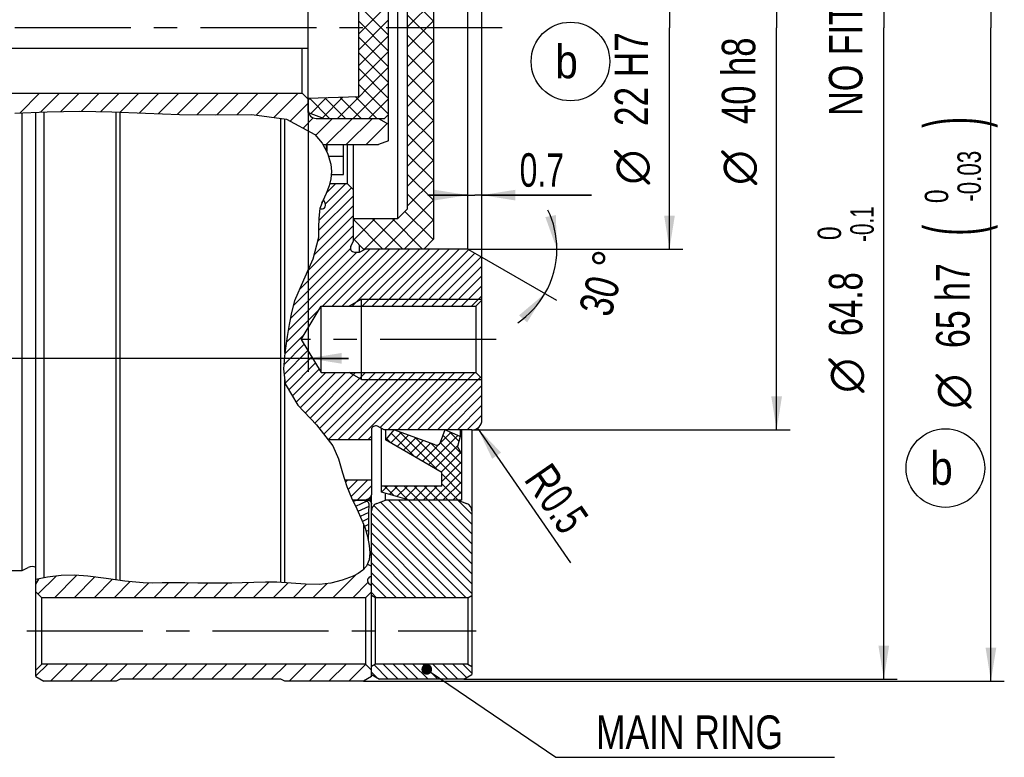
# Model space of a CAD drawing. Header units: millimetres. Extents: x 0 to 420, y 0 to 297.
# Tile 5 of 8: x 215 to 289, y 145 to 200. Entities that reach past the tile are written whole.
import ezdxf
from ezdxf.enums import TextEntityAlignment as Align

# ---------------------------------------------------------------- set-up
doc = ezdxf.new("R2010")
doc.units = ezdxf.units.MM
doc.header["$LTSCALE"] = 23.1
doc.linetypes.add('CENTER', pattern=[0.6, 0.375, -0.075, 0.075, -0.075])
doc.layers.get('0').update_dxf_attribs({"linetype": 'CONTINUOUS'})
for name, color, linetype in [('02___PRT_ALL_AXES', 7, 'CONTINUOUS'), ('02__ASM_ALL_AXES', 7, 'CONTINUOUS'), ('7_ALL_FEATURES', 7, 'CONTINUOUS'), ('REZVALC', 7, 'CONTINUOUS')]:
    doc.layers.add(name, color=color, linetype=linetype)
doc.styles.get("Standard").update_dxf_attribs({"font": 'txt', "width": 0.8})
doc.styles.add('TEXTSTYLE_1', font='gdt', dxfattribs={"width": 0.8})
doc.dimstyles.new('DIMSTYLE_1', dxfattribs={"dimtxt": 2.5, "dimasz": 2.5, "dimexe": 1, "dimexo": 0, "dimtad": 1, "dimdec": 3, "dimlfac": 0.666667, "dimdsep": 46, "dimtxsty": 'Standard', "dimblk": '_FILLED', "dimblk1": '_FILLED', "dimblk2": '_FILLED', "dimcen": 0.09, "dimclrt": 7, "dimadec": 0, "dimazin": 0, "dimtol": 1, "dimtm": 0.1, "dimtfac": 0.7, "dimtdec": 3, "dimtofl": 0, "dimtmove": 0, "dimatfit": 3, "dimldrblk": '_FILLED', "dimfxl": 0, "dimtolj": 1, "dimarcsym": 0})
doc.dimstyles.new('DIMSTYLE_2', dxfattribs={"dimtxt": 2.5, "dimasz": 2.5, "dimexe": 1, "dimexo": 0, "dimtad": 1, "dimdec": 3, "dimlfac": 0.666667, "dimdsep": 46, "dimtxsty": 'Standard', "dimblk": '_FILLED', "dimblk1": '_FILLED', "dimblk2": '_FILLED', "dimcen": 0.09, "dimclrt": 7, "dimadec": 0, "dimazin": 0, "dimtol": 1, "dimtm": 0.03, "dimtfac": 0.7, "dimtdec": 3, "dimtofl": 0, "dimtmove": 0, "dimatfit": 3, "dimldrblk": '_FILLED', "dimfxl": 0, "dimtolj": 1, "dimarcsym": 0})
doc.dimstyles.new('DIMSTYLE_20', dxfattribs={"dimtxt": 2.5, "dimasz": 2.5, "dimexe": 1, "dimexo": 0, "dimtad": 1, "dimdec": 3, "dimlfac": 0.666667, "dimdsep": 46, "dimtxsty": 'Standard', "dimblk": '_FILLED', "dimblk1": '_FILLED', "dimblk2": '_FILLED', "dimcen": 0.09, "dimclrt": 7, "dimadec": 0, "dimazin": 0, "dimtp": 0.1, "dimtm": 0.1, "dimtfac": 1, "dimtdec": 3, "dimtofl": 0, "dimtmove": 0, "dimatfit": 3, "dimldrblk": '_FILLED', "dimfxl": 0, "dimtolj": 1, "dimarcsym": 0})
doc.dimstyles.new('DIMSTYLE_3', dxfattribs={"dimtxt": 2.5, "dimasz": 2.5, "dimexe": 1, "dimexo": 0, "dimtad": 1, "dimdec": 3, "dimlfac": 0.666667, "dimdsep": 46, "dimtxsty": 'Standard', "dimblk": '_FILLED', "dimblk1": '_FILLED', "dimblk2": '_FILLED', "dimcen": 0.09, "dimclrt": 7, "dimadec": 0, "dimazin": 0, "dimtp": 0.1, "dimtm": 0.1, "dimtfac": 1, "dimtdec": 3, "dimtofl": 0, "dimtmove": 0, "dimatfit": 3, "dimldrblk": '_FILLED', "dimfxl": 0, "dimtolj": 1, "dimarcsym": 0})
doc.dimstyles.new('DIMSTYLE_6', dxfattribs={"dimtxt": 2.5, "dimasz": 2.5, "dimexe": 1, "dimexo": 0, "dimtad": 1, "dimdec": 3, "dimlfac": 0.666667, "dimdsep": 46, "dimtxsty": 'Standard', "dimblk": '_FILLED', "dimblk1": '_FILLED', "dimblk2": '_FILLED', "dimcen": 0.09, "dimclrt": 7, "dimadec": 0, "dimazin": 0, "dimtp": 0.3, "dimtm": 0.3, "dimtfac": 1, "dimtdec": 3, "dimtofl": 0, "dimtmove": 0, "dimatfit": 3, "dimldrblk": '_FILLED', "dimfxl": 0, "dimtolj": 1, "dimarcsym": 0})
doc.dimstyles.new('DIMSTYLE_7', dxfattribs={"dimtxt": 2.5, "dimasz": 2.5, "dimexe": 1, "dimexo": 0, "dimtad": 1, "dimdec": 3, "dimlfac": 0.666667, "dimdsep": 46, "dimtxsty": 'Standard', "dimblk": '_FILLED', "dimblk1": '_FILLED', "dimblk2": '_FILLED', "dimcen": 0.09, "dimclrt": 7, "dimadec": 0, "dimazin": 0, "dimtol": 1, "dimtm": 0.039, "dimtfac": 0.7, "dimtdec": 3, "dimtofl": 0, "dimtmove": 0, "dimatfit": 3, "dimldrblk": '_FILLED', "dimfxl": 0, "dimtolj": 1, "dimarcsym": 0})
doc.dimstyles.new('DIMSTYLE_8', dxfattribs={"dimtxt": 2.5, "dimasz": 2.5, "dimexe": 1, "dimexo": 0, "dimtad": 1, "dimdec": 3, "dimlfac": 0.666667, "dimdsep": 46, "dimtxsty": 'Standard', "dimblk": '_FILLED', "dimblk1": '_FILLED', "dimblk2": '_FILLED', "dimcen": 0.09, "dimclrt": 7, "dimadec": 0, "dimazin": 0, "dimtol": 1, "dimtp": 0.021, "dimtfac": 0.7, "dimtdec": 3, "dimtofl": 0, "dimtmove": 0, "dimatfit": 3, "dimldrblk": '_FILLED', "dimfxl": 0, "dimtolj": 1, "dimarcsym": 0})
doc.dimstyles.new('DIMSTYLE_9', dxfattribs={"dimtxt": 2.5, "dimasz": 2.5, "dimexe": 1, "dimexo": 0, "dimgap": 1.25, "dimtad": 0, "dimlfac": 0.666667, "dimdsep": 46, "dimtxsty": 'Standard', "dimblk": '_FILLED', "dimblk1": '_FILLED', "dimblk2": '_FILLED', "dimcen": 0.09, "dimclrt": 7, "dimadec": 0, "dimazin": 0, "dimtp": 0.5, "dimtm": 0.5, "dimtfac": 1, "dimtdec": 65535, "dimtofl": 0, "dimtmove": 0, "dimatfit": 3, "dimldrblk": '_FILLED', "dimfxl": 0, "dimtolj": 1, "dimarcsym": 0})

# ---------------------------------------------------------------- blocks, each defined once
blk = doc.blocks.new('_FILLED')
at = {"color": 0, "linetype": 'ByBlock'}
blk.add_solid([(0, 0), (-1, 0.16), (-1, -0.16)], dxfattribs=at)
blk = doc.blocks.new('*D2')
at = {"color": 7, "linetype": 'Continuous'}
for p, q in [((247.81, 247.875), (280.893, 247.875)), ((279.893, 247.875), (279.893, 199.275)), ((279.893, 150.675), (279.893, 199.275)), ((248.543, 150.675), (280.893, 150.675))]:
    blk.add_line(p, q, dxfattribs=at)
at = {"color": 7, "linetype": 'Continuous', "xscale": 2.5, "yscale": 2.5, "zscale": 2.5}
for p, rotation in [((279.893, 247.875), 90), ((279.893, 150.675), 270)]:
    blk.add_blockref('_FILLED', p, dxfattribs=dict(at, rotation=rotation))
at = {"color": 7, "linetype": 'Continuous'}
for s, height, width, p in [(' NO FITTING DIAMETER)', 2.5, 0.760771, (278.299, 206.915)), ('-0.1', 1.75, 0.660714, (279.143, 184.632)), (' 0', 1.75, 0.785714, (276.705, 183.694)), ('64.8', 2.5, 0.732143, (278.299, 178.659))]:
    blk.add_text(s, height=height, rotation=90, dxfattribs=dict(at, width=width)).set_placement(p, align=Align.CENTER)
at = {"color": 7, "linetype": 'Continuous', "style": 'TEXTSTYLE_1'}
blk.add_text('n', height=2.5, rotation=90, dxfattribs=at).set_placement((278.299, 173.331), align=Align.CENTER)
blk = doc.blocks.new('*D3')
at = {"color": 7, "linetype": 'Continuous'}
for p, q in [((241.043, 248.025), (288.893, 248.025)), ((287.893, 248.025), (287.893, 199.275)), ((287.893, 150.525), (287.893, 199.275)), ((241.043, 150.525), (288.893, 150.525))]:
    blk.add_line(p, q, dxfattribs=at)
at = {"color": 7, "linetype": 'Continuous', "xscale": 2.5, "yscale": 2.5, "zscale": 2.5}
for p, rotation in [((287.893, 248.025), 90), ((287.893, 150.525), 270)]:
    blk.add_blockref('_FILLED', p, dxfattribs=dict(at, rotation=rotation))
at = {"color": 7, "linetype": 'Continuous'}
for s, height, width, p in [(' (4mm fitting length)', 2.5, 0.665533, (286.299, 210.593)), (')', 4.188, 0.428571, (287.143, 192.226)), ('-0.03', 1.75, 0.714286, (287.143, 188.203)), (' 0', 1.75, 0.785714, (284.705, 186.453)), ('(', 4.188, 0.428571, (287.143, 184.181)), ('65 h7', 2.5, 0.757143, (286.299, 178.551))]:
    blk.add_text(s, height=height, rotation=90, dxfattribs=dict(at, width=width)).set_placement(p, align=Align.CENTER)
at = {"color": 7, "linetype": 'Continuous', "style": 'TEXTSTYLE_1'}
blk.add_text('n', height=2.5, rotation=90, dxfattribs=at).set_placement((286.299, 172.153), align=Align.CENTER)
blk = doc.blocks.new('*D11')
at = {"color": 7, "linetype": 'Continuous'}
for p, q in [((249.143, 229.275), (272.893, 229.275)), ((271.893, 229.275), (271.893, 199.275)), ((271.893, 169.275), (271.893, 199.275)), ((249.143, 169.275), (272.893, 169.275))]:
    blk.add_line(p, q, dxfattribs=at)
at = {"color": 7, "linetype": 'Continuous', "xscale": 2.5, "yscale": 2.5, "zscale": 2.5}
for p, rotation in [((271.893, 229.275), 90), ((271.893, 169.275), 270)]:
    blk.add_blockref('_FILLED', p, dxfattribs=dict(at, rotation=rotation))
at = {"color": 7, "linetype": 'Continuous'}
for s, height, width, p in [(')', 4.188, 0.428571, (271.143, 210.473)), ('-0.039', 1.75, 0.72619, (271.143, 205.763)), (' 0', 1.75, 0.785714, (268.705, 203.325)), ('(', 4.188, 0.428571, (271.143, 201.053)), ('40 h8', 2.5, 0.771429, (270.299, 195.334))]:
    blk.add_text(s, height=height, rotation=90, dxfattribs=dict(at, width=width)).set_placement(p, align=Align.CENTER)
at = {"color": 7, "linetype": 'Continuous', "style": 'TEXTSTYLE_1'}
blk.add_text('n', height=2.5, rotation=90, dxfattribs=at).set_placement((270.299, 188.846), align=Align.CENTER)
blk = doc.blocks.new('*D12')
at = {"color": 7, "linetype": 'Continuous'}
for p, q in [((248.843, 215.775), (264.893, 215.775)), ((263.893, 215.775), (263.893, 199.275)), ((263.893, 182.775), (263.893, 199.275)), ((248.843, 182.775), (264.893, 182.775))]:
    blk.add_line(p, q, dxfattribs=at)
at = {"color": 7, "linetype": 'Continuous', "xscale": 2.5, "yscale": 2.5, "zscale": 2.5}
for p, rotation in [((263.893, 215.775), 90), ((263.893, 182.775), 270)]:
    blk.add_blockref('_FILLED', p, dxfattribs=dict(at, rotation=rotation))
at = {"color": 7, "linetype": 'Continuous'}
for s, height, width, p in [(')', 4.188, 0.428571, (263.143, 210.437)), ('+0.021', 1.75, 0.702381, (260.705, 205.852)), (' 0', 1.75, 0.785714, (263.143, 203.54)), ('(', 4.188, 0.428571, (263.143, 201.267)), ('22 H7', 2.5, 0.785714, (262.299, 195.459))]:
    blk.add_text(s, height=height, rotation=90, dxfattribs=dict(at, width=width)).set_placement(p, align=Align.CENTER)
at = {"color": 7, "linetype": 'Continuous', "style": 'TEXTSTYLE_1'}
blk.add_text('n', height=2.5, rotation=90, dxfattribs=at).set_placement((262.299, 188.882), align=Align.CENTER)
blk = doc.blocks.new('*D13')
at = {"color": 7, "linetype": 'Continuous'}
for p, q in [((249.893, 182.168), (249.893, 187.798)), ((248.843, 186.798), (245.843, 186.798)), ((245.843, 186.798), (249.368, 186.798)), ((258.062, 186.798), (249.368, 186.798)), ((249.893, 186.798), (258.062, 186.798))]:
    blk.add_line(p, q, dxfattribs=at)
at = {"color": 7, "linetype": 'Continuous', "xscale": 2.5, "yscale": 2.5, "zscale": 2.5}
blk.add_blockref('_FILLED', (248.843, 186.798), dxfattribs=at)
at = {"color": 7, "linetype": 'Continuous', "xscale": 2.5, "yscale": 2.5, "zscale": 2.5, "rotation": 180}
blk.add_blockref('_FILLED', (249.893, 186.798), dxfattribs=at)
at = {"color": 7, "linetype": 'Continuous', "width": 0.714286}
blk.add_text('0.7', height=2.5, dxfattribs=at).set_placement((252.704, 187.423))
blk = doc.blocks.new('*D14')
at = {"color": 7, "linetype": 'Continuous'}
for p, q in [((248.843, 182.775), (256.485, 182.775)), ((249.893, 182.168), (255.461, 178.953))]:
    blk.add_line(p, q, dxfattribs=at)
for start, end in [(0, 25.8757), (330, 360), (304.1243, 330)]:
    blk.add_arc((248.843, 182.775), 6.643, start, end, dxfattribs=at)
for points in [[(254.625, 185.156), (255.485, 182.775), (255.411, 185.305)], [(253.265, 177.299), (254.595, 179.453), (252.66, 177.821)]]:
    blk.add_solid(points, dxfattribs=at)
at = {"color": 7, "linetype": 'Continuous', "style": 'TEXTSTYLE_1'}
blk.add_text('~', height=2.5, rotation=75, dxfattribs=at).set_placement((260.574, 181.572), align=Align.CENTER)
at = {"color": 7, "linetype": 'Continuous', "width": 0.75}
blk.add_text('30', height=2.5, rotation=75, dxfattribs=at).set_placement((259.873, 178.956), align=Align.CENTER)
blk = doc.blocks.new('*D26')
at = {"color": 7, "linetype": 'Continuous'}
for p, q in [((249.893, 216.381), (249.893, 210.465)), ((246.293, 211.465), (243.293, 211.465)), ((243.293, 211.465), (248.093, 211.465)), ((258.093, 211.465), (248.093, 211.465)), ((249.893, 211.465), (258.093, 211.465))]:
    blk.add_line(p, q, dxfattribs=at)
at = {"color": 7, "linetype": 'Continuous', "xscale": 2.5, "yscale": 2.5, "zscale": 2.5}
blk.add_blockref('_FILLED', (246.293, 211.465), dxfattribs=at)
at = {"color": 7, "linetype": 'Continuous', "xscale": 2.5, "yscale": 2.5, "zscale": 2.5, "rotation": 180}
blk.add_blockref('_FILLED', (249.893, 211.465), dxfattribs=at)
at = {"color": 7, "linetype": 'Continuous', "width": 0.714286}
blk.add_text('2.4', height=2.5, dxfattribs=at).set_placement((252.736, 212.09))
blk = doc.blocks.new('*D28')
at = {"color": 7, "linetype": 'Continuous'}
for p, q in [((236.918, 194.025), (236.918, 173.615)), ((178.493, 191.615), (178.493, 173.615)), ((178.493, 174.615), (167.615, 174.615)), ((167.615, 174.615), (207.705, 174.615)), ((239.918, 174.615), (207.705, 174.615)), ((236.918, 174.615), (239.918, 174.615))]:
    blk.add_line(p, q, dxfattribs=at)
at = {"color": 7, "linetype": 'Continuous', "xscale": 2.5, "yscale": 2.5, "zscale": 2.5}
blk.add_blockref('_FILLED', (178.493, 174.615), dxfattribs=at)
at = {"color": 7, "linetype": 'Continuous', "xscale": 2.5, "yscale": 2.5, "zscale": 2.5, "rotation": 180}
blk.add_blockref('_FILLED', (236.918, 174.615), dxfattribs=at)
at = {"color": 7, "linetype": 'Continuous', "width": 0.714286}
blk.add_text('38.95', height=2.5, dxfattribs=at).set_placement((176.544, 175.24), align=Align.RIGHT)
blk = doc.blocks.new('*D37')
at = {"color": 7, "linetype": 'Continuous'}
blk.add_line((249.568, 169.407), (256.505, 159.34), dxfattribs=at)
at = {"color": 7, "linetype": 'Continuous', "xscale": 2.5, "yscale": 2.5, "zscale": 2.5, "rotation": 124.5700019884}
blk.add_blockref('_FILLED', (249.568, 169.407), dxfattribs=at)
at = {"color": 7, "linetype": 'Continuous'}
for s, width, p in [('R', 0.785714, (252.967, 165.577)), ('0.5', 0.690476, (254.081, 163.959))]:
    blk.add_text(s, height=2.5, rotation=-55.43, dxfattribs=dict(at, width=width)).set_placement(p)
blk = doc.blocks.new('BALLOON_BL4', base_point=(284.491, 166.425))
at = {"color": 6, "linetype": 'Continuous'}
blk.add_circle((284.491, 166.425), 2.936, dxfattribs=at)
at = {"color": 6, "linetype": 'Continuous', "width": 0.904762}
blk.add_text('b', height=2.5, dxfattribs=at).set_placement((283.36, 165.175))
blk = doc.blocks.new('BALLOON_BL5', base_point=(256.5, 196.773))
at = {"color": 6, "linetype": 'Continuous'}
blk.add_circle((256.5, 196.773), 2.936, dxfattribs=at)
at = {"color": 6, "linetype": 'Continuous', "width": 0.904762}
blk.add_text('b', height=2.5, dxfattribs=at).set_placement((255.369, 195.523))

msp = doc.modelspace()

# ---------------------------------------------------------------- linework, layer by layer
at = {"color": 7, "linetype": 'Continuous'}
for p, q in [((249.8926, 170.0246), (249.8926, 228.5246)), ((248.8426, 182.7746), (248.8426, 215.7746)), ((246.2926, 183.5246), (246.2926, 215.0246)), ((243.5926, 213.5246), (243.5926, 185.0246)), ((244.3426, 185.7746), (244.3426, 212.7746)), ((242.9176, 190.8401), (242.9176, 207.7091)), ((236.9176, 192.9614), (236.9176, 205.5879)), ((240.6676, 204.3937), (240.6676, 194.1556)), ((244.3426, 201.711), (246.2926, 199.761)), ((240.6676, 198.8043), (242.9176, 201.0543)), ((240.6676, 200.9761), (242.9176, 198.7261)), ((244.3426, 199.3562), (246.2926, 201.3062)), ((244.3426, 200.2261), (246.2926, 198.2761)), ((240.6676, 197.6259), (242.9176, 199.8759)), ((240.6676, 199.7977), (242.9176, 197.5477)), ((244.3426, 197.8713), (246.2926, 199.8213)), ((240.6676, 196.4476), (242.9176, 198.6976)), ((240.6676, 198.6194), (242.9176, 196.3694)), ((244.3426, 198.7411), (246.2926, 196.7911)), ((178.4926, 197.7746), (236.9176, 197.7746)), ((236.4676, 194.3996), (236.4676, 197.7746)), ((244.3426, 196.3864), (246.2926, 198.3364)), ((240.6676, 195.2692), (242.9176, 197.5192)), ((240.6676, 197.4411), (242.9176, 195.1911)), ((244.3426, 197.2562), (246.2926, 195.3062)), ((239.1013, 192.5246), (242.9176, 196.3409)), ((244.3426, 194.9014), (246.2926, 196.8514)), ((240.6676, 196.2627), (242.9176, 194.0127)), ((244.3426, 195.7713), (246.2926, 193.8213)), ((240.2796, 192.5246), (242.9176, 195.1626)), ((240.6676, 195.0844), (242.9176, 192.8344)), ((244.3426, 193.4165), (246.2926, 195.3665)), ((204.9676, 194.3996), (236.4676, 194.3996)), ((215.3818, 192.9216), (216.8599, 194.3996)), ((216.9355, 192.9903), (218.3448, 194.3996)), ((218.4592, 193.0291), (219.8297, 194.3996)), ((219.9654, 193.0504), (221.3146, 194.3996)), ((221.4317, 193.0317), (222.7996, 194.3996)), ((222.8817, 192.9968), (224.2845, 194.3996)), ((224.3113, 192.9415), (225.7694, 194.3996)), ((225.7395, 192.8848), (227.2543, 194.3996)), ((227.167, 192.8274), (228.7393, 194.3996)), ((228.6301, 192.8055), (230.2242, 194.3996)), ((230.0995, 192.79), (231.7091, 194.3996)), ((231.5938, 192.7994), (233.194, 194.3996)), ((233.0428, 192.7635), (234.679, 194.3996)), ((234.3603, 192.5961), (236.1639, 194.3996)), ((236.4676, 194.3996), (236.9176, 193.9496)), ((236.9176, 194.0246), (240.6676, 194.1556)), ((237.9749, 192.5766), (239.5136, 194.1153)), ((239.2878, 194.1074), (240.8706, 192.5246)), ((240.4264, 194.1472), (242.049, 192.5246)), ((244.3426, 194.2864), (246.2926, 192.3364)), ((235.5722, 192.323), (236.9176, 193.6684)), ((236.9176, 193.8759), (237.0716, 194.03)), ((237.0107, 194.0279), (238.5139, 192.5246)), ((237.111, 192.891), (238.2926, 194.0726)), ((238.1493, 194.0676), (239.6923, 192.5246)), ((241.458, 192.5246), (242.9176, 193.9842)), ((244.3426, 191.9316), (246.2926, 193.8816)), ((215.0148, 192.9053), (217.4411, 193.0127)), ((215.5695, 158.7746), (215.5695, 192.9299)), ((216.5926, 150.871), (216.5926, 192.9752)), ((217.1926, 193.0017), (217.1926, 158.2299)), ((217.4411, 193.0127), (219.8582, 193.0517)), ((219.8582, 193.0517), (222.2478, 193.0214)), ((222.2478, 193.0214), (224.7706, 192.9237)), ((222.5926, 158.0852), (222.5926, 193.008)), ((222.8807, 158.0435), (222.8807, 192.9969)), ((224.7706, 192.9237), (227.3221, 192.8212)), ((227.3221, 192.8212), (229.9837, 192.7893)), ((229.9837, 192.7893), (232.7052, 192.8064)), ((232.7052, 192.8064), (235.2879, 192.4782)), ((236.9176, 192.9614), (238.1176, 192.5246)), ((242.9176, 192.8246), (242.6176, 192.5246)), ((244.3426, 192.8014), (246.2926, 190.8514)), ((235.2879, 192.4782), (237.4101, 191.3195)), ((236.5327, 191.7986), (237.2999, 192.5658)), ((237.4689, 191.2499), (238.7436, 192.5246)), ((237.5176, 192.5246), (242.6176, 192.5246)), ((238.2711, 190.5671), (240.2286, 192.5246)), ((239.756, 190.5671), (241.7135, 192.5246)), ((241.2409, 190.5671), (242.8211, 192.1473)), ((242.1676, 192.5246), (242.9176, 192.0916)), ((244.3426, 190.4467), (246.2926, 192.3967)), ((237.4101, 191.3195), (237.9518, 190.6781)), ((244.3426, 191.3165), (246.2926, 189.3665)), ((237.9518, 190.6781), (238.3655, 189.9304)), ((238.0132, 190.5671), (242.1676, 190.5671)), ((238.2976, 190.0884), (238.2976, 190.5671)), ((238.3426, 190.0759), (238.3426, 190.5671)), ((239.5426, 188.3246), (239.5426, 190.5671)), ((239.8426, 187.6496), (239.8426, 190.5671)), ((240.2926, 183.3553), (240.2926, 190.5671)), ((242.9176, 190.8401), (242.1676, 190.5671)), ((244.3426, 188.9617), (246.2926, 190.9117)), ((238.3426, 190.0884), (238.2781, 190.0884)), ((238.3655, 189.9304), (238.6092, 189.1147)), ((239.5426, 189.6746), (238.4419, 189.6746)), ((244.3426, 189.8316), (246.2926, 187.8816)), ((238.6092, 189.1147), (238.6585, 188.5676)), ((244.3426, 187.4768), (246.2926, 189.4268)), ((238.6585, 188.5676), (238.6196, 188.0216)), ((238.6412, 188.3246), (239.5426, 188.3246)), ((244.3426, 188.3467), (246.2926, 186.3967)), ((238.2081, 186.1557), (239.7021, 187.6496)), ((238.4931, 187.4902), (238.2601, 186.9179)), ((238.2822, 186.9721), (238.9596, 187.6496)), ((238.6196, 188.0216), (238.4931, 187.4902)), ((239.8426, 187.6496), (238.5311, 187.6496)), ((239.8426, 187.6496), (240.2926, 187.1996)), ((244.3426, 185.9919), (246.2926, 187.9419)), ((237.6946, 184.1572), (240.2926, 186.7552)), ((237.7024, 184.9074), (240.1436, 187.3486)), ((238.2601, 186.9179), (238.0002, 186.3584)), ((244.3426, 186.8617), (246.2926, 184.9117)), ((237.6059, 183.3261), (240.2926, 186.0127)), ((238.0002, 186.3584), (237.7969, 185.7883)), ((238.1887, 186.2026), (238.0508, 186.4674)), ((242.6102, 182.7746), (246.2926, 186.457)), ((237.3546, 182.3322), (240.2926, 185.2702)), ((237.7969, 185.7883), (237.7033, 185.081)), ((237.7902, 185.7377), (237.831, 185.7786)), ((244.3426, 185.7746), (243.5926, 185.0246)), ((244.1437, 185.5757), (246.2437, 183.4757)), ((236.8506, 181.0858), (240.2926, 184.5278)), ((237.7033, 185.081), (237.6996, 184.3509)), ((243.5926, 185.0246), (240.2926, 185.0246)), ((240.2926, 184.9117), (240.4054, 185.0246)), ((240.2926, 184.972), (242.49, 182.7746)), ((240.3415, 183.4757), (241.8904, 185.0246)), ((241.1253, 182.7746), (243.3753, 185.0246)), ((241.7249, 185.0246), (243.9749, 182.7746)), ((243.2098, 185.0246), (245.4598, 182.7746)), ((244.0951, 182.7746), (246.2926, 184.972)), ((237.6996, 184.3509), (237.6809, 183.6223)), ((236.2653, 179.758), (240.2926, 183.7853)), ((237.6809, 183.6223), (237.2722, 182.0066)), ((240.1015, 182.9881), (240.2926, 183.3553)), ((241.0426, 182.7746), (240.2926, 183.5246)), ((240.7426, 182.5496), (240.7426, 183.0746)), ((246.2926, 183.5246), (245.5426, 182.7746)), ((235.4339, 176.6992), (241.5093, 182.7746)), ((235.5879, 177.5958), (240.5418, 182.5496)), ((235.8096, 178.5598), (240.0693, 182.8196)), ((237.9767, 178.4996), (242.2517, 182.7746)), ((238.7192, 178.4996), (242.9942, 182.7746)), ((239.4616, 178.4996), (243.7366, 182.7746)), ((240.2041, 178.4996), (244.4791, 182.7746)), ((240.3676, 182.5496), (240.7426, 182.5496)), ((240.7426, 182.5496), (241.1748, 182.7746)), ((240.9466, 178.4996), (245.2216, 182.7746)), ((248.8426, 182.7746), (241.0426, 182.7746)), ((241.689, 178.4996), (245.964, 182.7746)), ((242.4315, 178.4996), (246.7065, 182.7746)), ((243.174, 178.4996), (247.449, 182.7746)), ((243.9164, 178.4996), (248.1914, 182.7746)), ((244.6589, 178.4996), (248.9005, 182.7412)), ((245.4013, 178.4996), (249.3712, 182.4694)), ((248.8426, 182.7746), (249.8926, 182.1684)), ((237.2722, 182.0066), (236.563, 180.4578)), ((246.1438, 178.4996), (249.8419, 182.1977)), ((246.8863, 178.4996), (249.8926, 181.5059)), ((236.563, 180.4578), (235.9016, 178.9034)), ((247.6287, 178.4996), (249.8926, 180.7635)), ((248.3712, 178.4996), (249.8926, 180.021)), ((235.9016, 178.9034), (235.6697, 178.0379)), ((240.8926, 179.0246), (239.9832, 178.4996)), ((240.8926, 179.0246), (249.8926, 179.0246)), ((240.8926, 173.0246), (240.8926, 179.0246)), ((249.1137, 178.4996), (249.8926, 179.2785)), ((249.4426, 178.4996), (249.8926, 178.9496)), ((235.2922, 175.8151), (237.7659, 178.2888)), ((235.6697, 178.0379), (235.5052, 177.1486)), ((236.4054, 176.0246), (237.8926, 178.4996)), ((237.8926, 178.4996), (249.4426, 178.4996)), ((237.8926, 173.5496), (237.8926, 178.4996)), ((249.4426, 178.4996), (249.4426, 173.5496)), ((235.5052, 177.1486), (235.3601, 176.2346)), ((235.157, 174.9374), (236.6482, 176.4286)), ((235.3601, 176.2346), (235.1642, 175.024)), ((236.4054, 176.0246), (237.8926, 173.5496)), ((235.1642, 175.024), (235.0645, 173.8307)), ((235.0893, 174.1273), (236.6236, 175.6616)), ((235.1173, 173.4128), (236.9023, 175.1978)), ((235.2005, 172.7535), (237.1809, 174.734)), ((235.4637, 172.2743), (237.4596, 174.2702)), ((235.0645, 173.8307), (235.2054, 172.7147)), ((235.7382, 171.8063), (237.7383, 173.8064)), ((236.0126, 171.3383), (238.224, 173.5496)), ((236.3314, 170.9146), (238.9664, 173.5496)), ((236.6927, 170.5334), (239.7089, 173.5496)), ((237.054, 170.1522), (240.4513, 173.5496)), ((237.4152, 169.771), (241.1938, 173.5496)), ((237.7529, 169.3663), (241.9363, 173.5496)), ((237.8926, 173.5496), (249.4426, 173.5496)), ((238.0787, 168.9496), (242.6787, 173.5496)), ((238.4045, 168.5329), (243.4212, 173.5496)), ((239.1387, 168.5246), (244.1637, 173.5496)), ((239.8811, 168.5246), (244.9061, 173.5496)), ((240.8926, 173.0246), (239.9832, 173.5496)), ((240.6236, 168.5246), (245.6486, 173.5496)), ((242.2791, 169.4377), (246.391, 173.5496)), ((242.8585, 169.2746), (247.1335, 173.5496)), ((243.601, 169.2746), (247.876, 173.5496)), ((244.3434, 169.2746), (248.6184, 173.5496)), ((245.0859, 169.2746), (249.3609, 173.5496)), ((249.4426, 173.5496), (249.8926, 173.0996)), ((240.8926, 173.0246), (249.8926, 173.0246)), ((245.8284, 169.2746), (249.773, 173.2192)), ((235.2054, 172.7147), (236.1468, 171.1095)), ((246.5708, 169.2746), (249.8926, 172.5964)), ((247.3133, 169.2746), (249.8926, 171.8539)), ((236.1468, 171.1095), (237.5368, 169.6427)), ((248.0557, 169.2746), (249.8926, 171.1115)), ((248.7982, 169.2746), (249.8926, 170.369)), ((237.5368, 169.6427), (238.7639, 168.0732)), ((241.6426, 169.2746), (241.6426, 164.4256)), ((242.5923, 169.2746), (242.0811, 169.5407)), ((242.3926, 164.6246), (242.3926, 169.3786)), ((249.1426, 169.2746), (242.5923, 169.2746)), ((242.6926, 169.2746), (242.6926, 168.5246)), ((243.3219, 169.2746), (242.6926, 168.5246)), ((243.3109, 169.2615), (243.3234, 169.2741)), ((246.3896, 168.1581), (243.3219, 169.2746)), ((243.7692, 169.1118), (246.6292, 166.2518)), ((247.1153, 169.2746), (246.7742, 168.3374)), ((248.2646, 168.7803), (247.1153, 169.2746)), ((247.4722, 169.1211), (248.1717, 168.4216)), ((248.2646, 169.2746), (248.2646, 168.7803)), ((248.3926, 164.0246), (248.3926, 169.2746)), ((249.1426, 169.2746), (249.1426, 151.021)), ((241.6426, 168.5246), (238.411, 168.5246)), ((241.366, 168.5246), (241.6426, 168.8012)), ((246.8926, 166.0998), (242.6926, 168.5246)), ((242.7742, 168.6219), (243.1158, 168.2803)), ((243.0881, 168.2963), (243.8678, 169.0759)), ((243.1129, 169.0256), (244.8725, 167.2661)), ((243.5588, 168.0245), (244.4121, 168.8778)), ((244.0295, 167.7527), (244.9565, 168.6797)), ((244.5002, 167.481), (245.5008, 168.4816)), ((244.9365, 168.687), (248.3926, 165.2309)), ((245.4416, 166.9375), (247.5792, 169.0751)), ((245.9123, 166.6657), (248.0984, 168.8518)), ((246.9714, 168.8794), (248.3926, 167.4583)), ((248.2646, 168.7803), (248.0687, 168.024)), ((238.7639, 168.0732), (239.1826, 167.1019)), ((244.9709, 167.2092), (246.0451, 168.2834)), ((246.1038, 168.2621), (248.3926, 165.9733)), ((246.383, 166.3939), (248.0881, 168.099)), ((246.7731, 168.3352), (248.3926, 166.7158)), ((248.3926, 167.4584), (248.0687, 168.024)), ((239.1826, 167.1019), (239.4906, 166.0792)), ((246.8537, 166.1222), (248.3188, 167.5872)), ((246.8926, 165.4186), (248.3926, 166.9186)), ((246.2411, 164.0246), (248.3926, 166.1761)), ((239.4906, 166.0792), (239.8082, 165.0562)), ((241.6426, 165.5246), (239.6628, 165.5246)), ((239.7074, 165.381), (239.851, 165.5246)), ((239.9008, 164.832), (240.5934, 165.5246)), ((240.1177, 164.3064), (241.3359, 165.5246)), ((246.8926, 165.0746), (246.8926, 166.0998)), ((246.8926, 165.9884), (248.3926, 164.4884)), ((246.9835, 164.0246), (248.3926, 165.4336)), ((239.8082, 165.0562), (240.1597, 164.2046)), ((240.5784, 164.0246), (241.6426, 165.0888)), ((246.8926, 165.0746), (242.3926, 165.0746)), ((242.3926, 164.6309), (242.8363, 165.0746)), ((242.6091, 165.0746), (243.3258, 164.358)), ((242.9652, 164.461), (243.5788, 165.0746)), ((243.3516, 165.0746), (244.3652, 164.061)), ((243.5426, 164.296), (244.3212, 165.0746)), ((244.0941, 165.0746), (245.1441, 164.0246)), ((244.1201, 164.131), (245.0637, 165.0746)), ((244.7562, 164.0246), (245.8062, 165.0746)), ((244.8365, 165.0746), (245.8865, 164.0246)), ((245.4986, 164.0246), (246.5486, 165.0746)), ((245.579, 165.0746), (246.629, 164.0246)), ((246.3214, 165.0746), (247.3714, 164.0246)), ((246.8926, 165.246), (248.1139, 164.0246)), ((247.726, 164.0246), (248.3926, 164.6912)), ((240.1597, 164.2046), (240.5521, 163.3726)), ((241.1926, 164.0246), (240.2446, 164.0246)), ((241.1103, 164.0125), (240.2503, 164.0125)), ((240.4673, 164.0125), (240.2894, 163.9296)), ((241.3069, 163.9551), (240.463, 163.5616)), ((241.4694, 164.1537), (241.1926, 164.0246)), ((241.4329, 164.1367), (241.6268, 164.3306)), ((241.6426, 150.871), (241.6426, 164.2794)), ((242.0374, 163.7861), (242.6926, 164.0246)), ((244.4926, 164.0246), (242.3926, 164.6246)), ((242.6926, 164.0246), (242.6926, 164.5389)), ((248.3926, 164.0246), (242.6926, 164.0246)), ((249.1426, 157.7943), (242.9122, 164.0246)), ((249.1426, 158.5368), (243.6547, 164.0246)), ((249.1426, 159.2792), (244.3972, 164.0246)), ((249.1426, 160.0217), (245.1396, 164.0246)), ((249.1426, 160.7641), (245.8821, 164.0246)), ((249.1426, 161.5066), (246.6246, 164.0246)), ((249.1426, 162.2491), (247.367, 164.0246)), ((248.0926, 164.0246), (248.7478, 163.7861)), ((249.1426, 162.9915), (248.1192, 164.0149)), ((240.5521, 163.3726), (240.9299, 162.5421)), ((241.4392, 163.5678), (240.6341, 163.1924)), ((248.7023, 156.7496), (241.8134, 163.6385)), ((249.1426, 157.0518), (242.3093, 163.8851)), ((241.4338, 163.1164), (240.8026, 162.822)), ((240.9299, 162.5421), (241.162, 161.9371)), ((241.4283, 162.6648), (240.9656, 162.4491)), ((247.9599, 156.7496), (241.6426, 163.0669)), ((241.0426, 162.2485), (241.0426, 158.8386)), ((241.4226, 162.2133), (241.1117, 162.0683)), ((241.162, 161.9371), (241.3465, 161.3099)), ((241.417, 161.7617), (241.2381, 161.6783)), ((241.4187, 161.8967), (241.407, 160.9886)), ((247.2174, 156.7496), (241.6426, 162.3245)), ((241.3465, 161.3099), (241.4714, 160.6468)), ((241.4112, 161.31), (241.3517, 161.2823)), ((246.4749, 156.7496), (241.6426, 161.582)), ((241.4714, 160.6468), (241.5136, 160.0971)), ((245.7325, 156.7496), (241.6426, 160.8395)), ((241.4647, 159.5651), (241.278, 159.0996)), ((241.5136, 160.0971), (241.4647, 159.5651)), ((244.99, 156.7496), (241.6426, 160.0971)), ((215.5695, 158.7746), (216.0155, 159.0068)), ((241.0091, 158.8015), (240.6611, 158.5617)), ((241.278, 159.0996), (241.0091, 158.8015)), ((241.3439, 159.264), (241.6426, 159.0916)), ((244.2475, 156.7496), (241.6426, 159.3546)), ((213.2926, 158.7746), (215.5695, 158.7746)), ((217.4516, 158.2874), (216.5926, 158.0967)), ((216.5926, 157.7515), (216.7957, 158.1418)), ((216.7622, 157.03), (218.0909, 158.3587)), ((218.4657, 158.4006), (217.4516, 158.2874)), ((217.9667, 156.7496), (219.6297, 158.4126)), ((219.4699, 158.4217), (218.4657, 158.4006)), ((219.4516, 156.7496), (221.0004, 158.2985)), ((220.4686, 158.3647), (219.4699, 158.4217)), ((221.8459, 158.1931), (220.4686, 158.3647)), ((220.9365, 156.7496), (222.3126, 158.1257)), ((223.2243, 157.9939), (221.8459, 158.1931)), ((238.7556, 156.7496), (240.4718, 158.4658)), ((240.2724, 158.3647), (239.4438, 158.0479)), ((240.6611, 158.5617), (240.2724, 158.3647)), ((241.6426, 158.3439), (241.54, 158.3065)), ((243.5051, 156.7496), (241.6426, 158.6121)), ((222.4215, 156.7496), (223.6273, 157.9554)), ((224.6073, 157.8619), (223.2243, 157.9939)), ((223.9064, 156.7496), (225.0095, 157.8527)), ((225.3155, 157.8457), (224.6073, 157.8619)), ((226.0249, 157.8522), (225.3155, 157.8457)), ((225.3913, 156.7496), (226.5004, 157.8587)), ((226.7346, 157.8619), (226.0249, 157.8522)), ((227.7019, 157.8562), (226.7346, 157.8619)), ((226.8762, 156.7496), (227.9775, 157.8509)), ((228.6688, 157.8376), (227.7019, 157.8562)), ((228.3612, 156.7496), (229.4377, 157.8262)), ((229.6356, 157.8232), (228.6688, 157.8376)), ((230.4221, 157.8247), (229.6356, 157.8232)), ((229.8461, 156.7496), (230.93, 157.8335)), ((231.2087, 157.8383), (230.4221, 157.8247)), ((231.995, 157.8619), (231.2087, 157.8383)), ((231.331, 156.7496), (232.4604, 157.879)), ((232.8582, 157.8937), (231.995, 157.8619)), ((232.8159, 156.7496), (233.9761, 157.9098)), ((233.7217, 157.9137), (232.8582, 157.8937)), ((234.5865, 157.9006), (233.7217, 157.9137)), ((234.3009, 156.7496), (235.3962, 157.845)), ((235.648, 157.8277), (234.5865, 157.9006)), ((236.7072, 157.7504), (235.648, 157.8277)), ((235.7858, 156.7496), (236.7862, 157.75)), ((237.7582, 157.7459), (236.7072, 157.7504)), ((237.2707, 156.7496), (238.3334, 157.8123)), ((238.6057, 157.8438), (237.7582, 157.7459)), ((239.4438, 158.0479), (238.6057, 157.8438)), ((240.2406, 156.7496), (241.3768, 157.8858)), ((241.6426, 157.633), (241.4497, 157.7948)), ((242.7626, 156.7496), (241.6426, 157.8697)), ((217.0426, 156.7496), (216.5926, 157.1996)), ((241.1926, 156.7496), (217.0426, 156.7496)), ((217.0426, 151.7996), (217.0426, 156.7496)), ((241.1926, 156.7496), (241.6426, 157.1996)), ((241.1926, 156.7496), (241.1926, 151.7996)), ((242.0202, 156.7496), (241.6426, 157.1272)), ((241.9426, 156.7496), (241.6426, 156.9228)), ((248.8426, 156.7496), (241.9426, 156.7496)), ((241.9426, 151.7996), (241.9426, 156.7496)), ((248.8426, 156.7496), (249.1426, 156.9228)), ((248.8426, 156.7496), (248.8426, 151.7996)), ((217.0426, 151.7996), (216.5926, 151.3496)), ((216.5926, 150.9207), (217.4715, 151.7996)), ((241.1926, 151.7996), (217.0426, 151.7996)), ((217.6814, 150.5246), (218.9564, 151.7996)), ((219.1663, 150.5246), (220.4413, 151.7996)), ((220.6512, 150.5246), (221.9262, 151.7996)), ((222.1362, 150.5246), (223.4112, 151.7996)), ((223.7711, 150.6746), (224.8961, 151.7996)), ((225.256, 150.6746), (226.381, 151.7996)), ((226.7409, 150.6746), (227.8659, 151.7996)), ((228.2259, 150.6746), (229.3509, 151.7996)), ((229.7108, 150.6746), (230.8358, 151.7996)), ((231.1957, 150.6746), (232.3207, 151.7996)), ((232.6806, 150.6746), (233.8056, 151.7996)), ((234.1656, 150.6746), (235.2906, 151.7996)), ((235.5005, 150.5246), (236.7755, 151.7996)), ((236.9854, 150.5246), (238.2604, 151.7996)), ((238.4703, 150.5246), (239.7453, 151.7996)), ((239.9553, 150.5246), (241.2114, 151.7808)), ((241.1926, 151.7996), (241.6426, 151.3496)), ((241.9426, 151.7996), (241.6426, 151.6264)), ((242.8979, 150.6746), (241.835, 151.7375)), ((248.8426, 151.7996), (241.9426, 151.7996)), ((243.6404, 150.6746), (242.5154, 151.7996)), ((244.3829, 150.6746), (243.2579, 151.7996)), ((245.1253, 150.6746), (244.0003, 151.7996)), ((245.8678, 150.6746), (244.7428, 151.7996)), ((246.6102, 150.6746), (245.4852, 151.7996)), ((247.3527, 150.6746), (246.2277, 151.7996)), ((248.0952, 150.6746), (246.9702, 151.7996)), ((248.7296, 150.7826), (247.7126, 151.7996)), ((249.1426, 151.1121), (248.4551, 151.7996)), ((248.8426, 151.7996), (249.1426, 151.6264)), ((216.5926, 150.871), (217.1926, 150.5246)), ((241.6426, 150.871), (241.0426, 150.5246)), ((242.0365, 150.7936), (241.6426, 151.1875)), ((241.6426, 151.021), (242.2426, 150.6746)), ((246.1045, 151.1775), (255.4076, 144.837)), ((248.5426, 150.6746), (249.1426, 151.021)), ((222.5926, 150.5246), (217.1926, 150.5246)), ((222.8807, 150.6746), (222.5926, 150.5246)), ((234.8807, 150.6746), (222.8807, 150.6746)), ((235.1689, 150.5246), (234.8807, 150.6746)), ((241.0426, 150.5246), (235.1689, 150.5246)), ((248.5426, 150.6746), (242.2426, 150.6746)), ((255.4076, 144.837), (258.4076, 144.837)), ((258.4076, 144.837), (276.2053, 144.837))]:
    msp.add_line(p, q, dxfattribs=at)
for points in [[(241.1103, 164.0125), (241.1438, 164.0111), (241.1766, 164.0067), (241.2088, 163.9995), (241.2399, 163.9895), (241.2697, 163.9767), (241.2977, 163.9614), (241.3237, 163.9437), (241.3474, 163.924), (241.3687, 163.9023), (241.3875, 163.879), (241.4036, 163.8542), (241.4169, 163.828), (241.4275, 163.8005), (241.4351, 163.7719), (241.4396, 163.7426), (241.441, 163.7124)], [(241.2534, 164.053), (241.2588, 164.0526), (241.2761, 164.0512), (241.2918, 164.0499), (241.3062, 164.0485), (241.3194, 164.0472), (241.3316, 164.0458), (241.3431, 164.0444), (241.354, 164.0429), (241.3646, 164.0412), (241.3751, 164.0395), (241.3857, 164.0374), (241.3967, 164.0351), (241.4082, 164.0323), (241.4202, 164.0289), (241.4329, 164.0249), (241.4466, 164.02), (241.4606, 164.0141), (241.4739, 164.0079), (241.4889, 163.9999), (241.5086, 163.9877), (241.5281, 163.9734), (241.5429, 163.9609), (241.5573, 163.947), (241.5743, 163.9279), (241.5905, 163.9062), (241.6038, 163.8848), (241.6155, 163.8616), (241.6259, 163.8356), (241.6344, 163.8064), (241.6403, 163.7733), (241.6426, 163.7368)], [(241.441, 163.7124), (241.4336, 163.1039), (241.4262, 162.4986), (241.4187, 161.8967)], [(241.6426, 160.138), (241.6406, 160.1039), (241.6346, 160.0691), (241.624, 160.0339), (241.6091, 160), (241.5907, 159.969), (241.5695, 159.9412), (241.5461, 159.9169), (241.5219, 159.8967), (241.4987, 159.8808), (241.4934, 159.8778)]]:
    msp.add_lwpolyline(points, dxfattribs=at)
at = {"color": 7, "linetype": 'Continuous', "const_width": 0.4}
msp.add_lwpolyline([(245.574, 151.4028, 1), (245.974, 151.4028, 1)], format="xyb", close=True, dxfattribs=at)
at = {"color": 7, "linetype": 'Continuous'}
for centre, radius, start, end in [((237.5176, 193.1246), 0.6, 180, 270), ((237.9226, 186.0641), 0.3, 245.451322, 27.5), ((237.6976, 186.3671), 0.3, 324.153322, 356.656611), ((240.3676, 182.8496), 0.3, 152.5, 270), ((249.1426, 170.0246), 0.75, 270, 360), ((241.9426, 169.2746), 0.3, 62.5, 180), ((246.4922, 168.44), 0.3, 250, 340), ((241.3426, 164.4256), 0.3, 295, 360), ((242.2426, 163.2223), 0.6, 110, 180), ((248.5426, 163.2223), 0.6, 0, 70), ((216.2926, 158.4746), 0.6, 59.9897, 117.5), ((241.6426, 158.0246), 0.3, 110, 230)]:
    msp.add_arc(centre, radius, start, end, dxfattribs=at)
at = {"layer": '02___PRT_ALL_AXES', "color": 7, "linetype": 'Continuous'}
for p, q in [((234.8807, 157.8804), (234.8807, 192.53)), ((235.1689, 175.0529), (235.1689, 192.4933)), ((235.1689, 157.8606), (235.1689, 173.0041))]:
    msp.add_line(p, q, dxfattribs=at)
at = {"layer": '02___PRT_ALL_AXES', "color": 7, "linetype": 'CENTER'}
for p, q in [((250.9426, 176.0246), (236.3926, 176.0246)), ((215.9207, 154.2746), (249.4629, 154.2746))]:
    msp.add_line(p, q, dxfattribs=at)
at = {"layer": '02__ASM_ALL_AXES', "color": 7, "linetype": 'CENTER'}
msp.add_line((251.3926, 199.2746), (176.9926, 199.2746), dxfattribs=at)
at = {"layer": '7_ALL_FEATURES', "color": 7, "linetype": 'Continuous'}
msp.add_line((241.5301, 164.1918), (241.5301, 163.9717), dxfattribs=at)
msp.add_lwpolyline([(241.3229, 164.0468), (241.3304, 164.0468), (241.355, 164.0474), (241.3792, 164.0483), (241.4025, 164.0496), (241.4246, 164.0512), (241.4452, 164.0531), (241.464, 164.0553), (241.4808, 164.0578), (241.4955, 164.0606), (241.5077, 164.0635), (241.5174, 164.0666), (241.5244, 164.0698), (241.5286, 164.0731), (241.5301, 164.0765)], dxfattribs=at)
at = {"layer": 'REZVALC', "color": 7, "linetype": 'Continuous'}
msp.add_line((241.6426, 164.2794), (241.6426, 164.4256), dxfattribs=at)

# ---------------------------------------------------------------- block references
at = {"color": 6, "linetype": 'Continuous'}
for name, p in [('BALLOON_BL5', (256.5002, 196.7725)), ('BALLOON_BL4', (284.4913, 166.4246))]:
    msp.add_blockref(name, p, dxfattribs=at)

# ---------------------------------------------------------------- texts
at = {"color": 7, "linetype": 'Continuous', "width": 0.791005}
msp.add_text('MAIN RING', height=2.5, dxfattribs=at).set_placement((258.4076, 145.462))

# ---------------------------------------------------------------- dimensions: what is measured, and where the dimension line sits
at = {"color": 7, "linetype": 'Continuous'}
for base, p1, p2, angle, text, dimstyle, override, picture, middle in [((287.8926, 248.0246), (241.0426, 150.5246), (241.0426, 248.0246), 90, '%%c<> (4mm fitting length)', 'DIMSTYLE_2', {"dimpost": '<>h7'}, '*D3', (287.8926, 199.2746)), ((271.8926, 169.2746), (249.1426, 229.2746), (249.1426, 169.2746), 270, '%%c<>', 'DIMSTYLE_7', {"dimpost": '<>h8'}, '*D11', (271.8926, 199.2746)), ((263.8926, 182.7746), (248.8426, 215.7746), (248.8426, 182.7746), 270, '%%c<>', 'DIMSTYLE_8', {"dimpost": '<>H7'}, '*D12', (263.8926, 199.2746))]:
    dim = msp.add_linear_dim(base=base, p1=p1, p2=p2, angle=angle, text=text, dimstyle=dimstyle, override=override, dxfattribs=at)
    dim.commit()
    dim.dimension.update_dxf_attribs({"geometry": picture, "text_midpoint": middle, "dimtype": 160})
dim = msp.add_linear_dim(base=(279.8926, 150.6746), p1=(247.8099, 247.8746), p2=(248.5426, 150.6746), angle=270, text='%%c<> NO FITTING DIAMETER)', dimstyle='DIMSTYLE_1', dxfattribs=at)
dim.commit()
dim.dimension.update_dxf_attribs({"geometry": '*D2', "text_midpoint": (279.8926, 199.2746), "dimtype": 160})
for base, p1, p2, dimstyle, picture, middle in [((249.8926, 211.4653), (246.2926, 183.5246), (249.8926, 216.3808), 'DIMSTYLE_3', '*D26', (255.0576, 211.4653)), ((236.9176, 174.6145), (178.4926, 191.6146), (236.9176, 194.0246), 'DIMSTYLE_6', '*D28', (171.7222, 174.6145)), ((249.8926, 186.7975), (248.8426, 182.7746), (249.8926, 182.1684), 'DIMSTYLE_3', '*D13', (255.0258, 186.7975))]:
    dim = msp.add_linear_dim(base=base, p1=p1, p2=p2, dimstyle=dimstyle, dxfattribs=at)
    dim.commit()
    dim.dimension.update_dxf_attribs({"geometry": picture, "text_midpoint": middle, "dimtype": 160})
dim = msp.add_angular_dim_2l(base=(255.259, 181.0553), line1=((249.835, 182.2016), (249.8926, 182.1684)), line2=((248.7761, 182.7746), (248.8426, 182.7746)), dimstyle='DIMSTYLE_9', override={"dimtad": 2}, dxfattribs=at)
dim.commit()
dim.dimension.update_dxf_attribs({"geometry": '*D14', "text_midpoint": (255.259, 181.0553), "dimtype": 162})
dim = msp.add_radius_dim(center=(249.1426, 170.0246), mpoint=(249.5681, 169.407), text='R<>', dimstyle='DIMSTYLE_20', override={"dimpost": '<>'}, dxfattribs=at)
dim.commit()
dim.dimension.update_dxf_attribs({"geometry": '*D37', "text_midpoint": (256.0223, 163.3452), "dimtype": 164})

doc.saveas('drawing.dxf')
